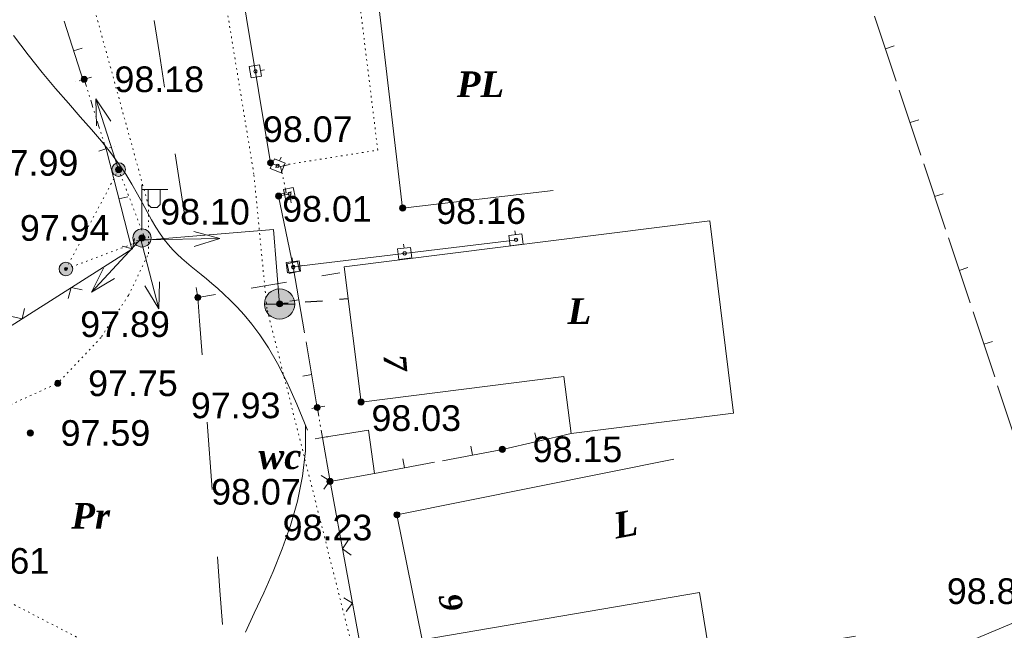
# Model space of a CAD drawing. Header units: millimetres. Extents: x 9396 to 25236, y 15106 to 31102.
# Tile 65 of 256: x 10563 to 10628, y 16327 to 16368. Entities that reach past the tile are written whole.
import ezdxf
from ezdxf.enums import TextEntityAlignment as Align

# ---------------------------------------------------------------- set-up
doc = ezdxf.new("R2010")
doc.units = ezdxf.units.MM
for name, pattern in [('DIVIDE', [1.25, 0.5, -0.25, 0, -0.25, 0, -0.25]), ('DOT', [0.25, 0, -0.25]), ('HIDDEN', [0.375, 0.25, -0.125])]:
    doc.linetypes.add(name, pattern=pattern)
for name, color, linetype, lineweight, true_color in [('1001010', 7, 'Continuous', 9, 0x000000), ('10010110', 7, 'Continuous', 20, 0xa25100), ('1060000', 7, 'Continuous', 9, 0x000000), ('1070000', 7, 'DOT', 9, 0x000000), ('2030003', 7, 'Continuous', 9, 0x000000), ('2030012', 7, 'Continuous', 9, 0x000000), ('21100200', 7, 'HIDDEN', 0, 0x800080), ('3000105', 7, 'DIVIDE', 9, 0x000000), ('3000113', 7, 'Continuous', 9, 0x000000), ('3000130', 7, 'Continuous', 9, 0x000000), ('3000220', 7, 'Continuous', 9, 0x000000), ('3000260', 7, 'Continuous', 9, 0x000000), ('5010210', 7, 'Continuous', 20, 0x008000), ('5010320', 7, 'Continuous', 20, 0x800000), ('5010420', 7, 'Continuous', 9, 0x000000), ('6011210', 1, 'Continuous', 9, 0xff0000)]:
    doc.layers.add(name, color=color, linetype=linetype, lineweight=lineweight, true_color=true_color)
doc.styles.add('10', font='timesbi.ttf', dxfattribs={"height": 0.001481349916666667})
doc.styles.add('2', font='timesbi.ttf', dxfattribs={"height": 0.001692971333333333})
doc.styles.add('9', font='timesbi.ttf', dxfattribs={"height": 0.001692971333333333})
doc.styles.add('F2', font='arial.ttf', dxfattribs={"height": 0.001692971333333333})

# ---------------------------------------------------------------- blocks, each defined once
blk = doc.blocks.new('SYMBOL21100200')
at = {"true_color": 0x800080}
h = blk.add_hatch(color=216, dxfattribs=at)
edge = h.paths.add_edge_path()
edge.add_arc((0, 0), 0.1, 0, 360)
at = {"color": 216, "linetype": 'Continuous', "lineweight": 0, "true_color": 0x800080}
blk.add_circle((0, 0), 0.1, dxfattribs=at)
blk = doc.blocks.new('SYMBOL5010420')
at = {"true_color": 0xffffff}
h = blk.add_hatch(color=7, dxfattribs=at)
edge = h.paths.add_edge_path()
edge.add_arc((0, 0), 0.5, 0, 360)
at = {"color": 18, "linetype": 'Continuous', "lineweight": 9, "true_color": 0x000000, "flags": 128}
blk.add_lwpolyline([(-0.5, 0), (0.5, 0)], dxfattribs=at)
at = {"color": 18, "linetype": 'Continuous', "lineweight": 9, "true_color": 0x000000}
blk.add_circle((0, 0), 0.5, dxfattribs=at)
blk = doc.blocks.new('SYMBOL2030012')
at = {"true_color": 0xffffff}
h = blk.add_hatch(color=7, dxfattribs=at)
edge = h.paths.add_edge_path()
edge.add_arc((0, 0), 0.225, 0, 360)
at = {"true_color": 0x000000}
h = blk.add_hatch(color=18, dxfattribs=at)
edge = h.paths.add_edge_path()
edge.add_arc((0, 0), 0.05, 0, 360)
at = {"color": 18, "linetype": 'Continuous', "lineweight": 0, "true_color": 0x000000}
for radius in [0.225, 0.05]:
    blk.add_circle((0, 0), radius, dxfattribs=at)
blk = doc.blocks.new('SYMBOL2030003')
at = {"true_color": 0xffffff}
h = blk.add_hatch(color=7, dxfattribs=at)
edge = h.paths.add_edge_path()
edge.add_arc((0, 0), 0.3, 0, 360)
at = {"true_color": 0x000000}
h = blk.add_hatch(color=18, dxfattribs=at)
edge = h.paths.add_edge_path()
edge.add_arc((0, 0), 0.1, 0, 360)
at = {"color": 18, "linetype": 'Continuous', "lineweight": 0, "true_color": 0x000000, "flags": 128}
for points in [[(0, 0.3), (0, 1.75)], [(0, 1.6), (0.85, 1.6)], [(0.2, 1.6), (0.2, 1.1), (0.3, 1), (0.5, 1), (0.6, 1.1), (0.6, 1.6)]]:
    blk.add_lwpolyline(points, dxfattribs=at)
at = {"color": 18, "linetype": 'Continuous', "lineweight": 0, "true_color": 0x000000}
for radius in [0.3, 0.1]:
    blk.add_circle((0, 0), radius, dxfattribs=at)

msp = doc.modelspace()

# ---------------------------------------------------------------- linework, layer by layer
at = {"layer": '1001010', "color": 253}
for p, q in [((10584.78872698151, 16351.36111991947), (10608.94139498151, 16354.39623991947)), ((10610.49782898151, 16341.70639991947), (10608.94139498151, 16354.39623991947)), ((10584.78872698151, 16351.36111991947), (10585.91340498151, 16342.43785991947)), ((10583.86569098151, 16337.18865991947), (10583.36923698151, 16340.08913991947)), ((10588.26908698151, 16334.99071991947), (10606.56282698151, 16338.65953991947))]:
    msp.add_line(p, q, dxfattribs=at)
for points in [[(10602.06829138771, 16370.62272662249, 0), (10587.03798898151, 16368.97745991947, 0), (10588.65797098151, 16355.23745991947, 0), (10598.58918698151, 16356.40837991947, 0)], [(10585.91340498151, 16342.43785991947, 0), (10599.30743098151, 16344.12605991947, 0), (10599.78261098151, 16340.35589991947, 0), (10610.49782898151, 16341.70639991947, 0)], [(10583.36923698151, 16340.08913991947, 0), (10586.41248098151, 16340.58061991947, 0), (10586.79336098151, 16337.72405991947, 0), (10583.86569098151, 16337.18865991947, 0)], [(10588.26908698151, 16334.99071991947, 0), (10589.94514298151, 16326.74179991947, 0), (10608.24136698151, 16329.87509991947, 0), (10608.96871898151, 16325.39895991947, 0), (10618.55518898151, 16326.99185991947, 0)]]:
    msp.add_polyline3d(points, dxfattribs=at)
at = {"layer": '10010110'}
for points in [[(10582.37611517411, 16340.58643433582, 0), (10581.68008881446, 16342.30529097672, 0), (10581.01979290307, 16343.76407527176, 0), (10580.39384803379, 16344.9921169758, 0), (10579.80087480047, 16346.01874584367, 0), (10579.23949379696, 16346.87329163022, 0), (10578.70832561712, 16347.58508409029, 0), (10578.20599085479, 16348.18345297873, 0), (10577.73111010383, 16348.69772805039, 0), (10577.28219740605, 16349.15347896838, 0), (10576.85734059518, 16349.56123502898, 0), (10576.45452095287, 16349.92776543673, 0), (10576.07171976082, 16350.25983939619, 0), (10575.7069183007, 16350.5642261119, 0), (10575.3580978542, 16350.84769478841, 0), (10575.02323970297, 16351.11701463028, 0), (10574.70032512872, 16351.37895484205, 0), (10574.38746509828, 16351.64020305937, 0), (10574.08328931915, 16351.90712064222, 0), (10573.786557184, 16352.18598738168, 0), (10573.49602808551, 16352.48308306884, 0), (10573.21046141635, 16352.80468749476, 0), (10572.92861656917, 16353.15708045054, 0), (10572.64925293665, 16353.54654172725, 0), (10572.37112991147, 16353.97935111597, 0), (10572.09171447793, 16354.46012142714, 0), (10571.80330398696, 16354.98679754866, 0), (10571.49690338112, 16355.55565738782, 0), (10571.16351760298, 16356.16297885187, 0), (10570.7941515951, 16356.80503984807, 0), (10570.37981030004, 16357.47811828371, 0), (10569.91149866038, 16358.17849206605, 0), (10569.38022161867, 16358.90243910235, 0), (10568.77930392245, 16359.64922073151, 0), (10568.11134953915, 16360.43003201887, 0), (10567.38128224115, 16361.25905146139, 0), (10566.59402580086, 16362.15045755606, 0), (10565.75450399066, 16363.11842879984, 0), (10564.86764058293, 16364.17714368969, 0), (10563.93835935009, 16365.34078072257, 0), (10562.97158406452, 16366.62351839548, 0)], [(10582.24931510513, 16340.91635517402, 0), (10582.24013408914, 16339.21361366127, 0), (10582.05111968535, 16337.53707967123, 0), (10581.71313428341, 16335.89520928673, 0), (10581.257040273, 16334.29645859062, 0), (10580.71370004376, 16332.74928366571, 0), (10580.11397598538, 16331.26214059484, 0), (10579.48873048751, 16329.84348546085, 0), (10578.86882593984, 16328.50177434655, 0), (10578.28051407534, 16327.24304841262, 0)]]:
    msp.add_polyline3d(points, dxfattribs=at)
at = {"layer": '1060000', "color": 253}
msp.add_polyline3d([(10580.53766098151, 16348.90753991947, 0), (10580.14048098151, 16353.81703429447, 4.247950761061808), (10571.08864538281, 16353.08473728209, 0)], dxfattribs=at)
at = {"layer": '1070000', "color": 253}
msp.add_line((10571.68652074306, 16353.13310563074, 0.2805779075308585), (10569.91486098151, 16357.77909991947), dxfattribs=at)
for points in [[(10578.84067498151, 16357.47037991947, 0), (10576.19493698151, 16373.60993991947, 0), (10576.27799098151, 16377.81745991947, 0), (10582.54496298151, 16380.75369991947, 0), (10594.71564298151, 16384.45787991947, 0), (10607.41569098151, 16388.95579991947, 0)], [(10570.55653498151, 16349.47875991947, 0), (10571.89168498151, 16352.22105991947, 0), (10571.89168498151, 16355.36321991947, 0), (10564.55325898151, 16382.07661991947, 0)], [(10580.43797898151, 16358.01745991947, 0), (10587.01710498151, 16359.06313991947, 0), (10585.75955698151, 16369.30337991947, 0)], [(10571.4704906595, 16353.11562871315, 0.1791967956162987), (10566.43320935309, 16351.21788568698, 0), (10569.91486098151, 16357.77909991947, 0)], [(10587.96907498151, 16315.81029991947, 0), (10579.69954098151, 16348.60277991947, 0), (10578.84067498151, 16357.47037991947, 0)], [(10570.55653498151, 16349.47875991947, 0), (10568.74942498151, 16346.69837991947, 0), (10565.90370298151, 16343.68443991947, 0)], [(10524.71601698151, 16313.25593991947, 0), (10534.29328498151, 16328.02281991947, 0), (10535.80684698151, 16329.47153991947, 0), (10541.13330098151, 16333.41497991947, 0), (10543.91791098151, 16334.25685991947, 0), (10548.45102698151, 16335.74629991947, 0), (10565.90370298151, 16343.68443991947, 0)], [(10557.41159698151, 16331.96137991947, 0), (10572.21322498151, 16324.30825991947, 0), (10577.67330898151, 16319.78175991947, 0), (10581.90399898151, 16312.46367991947, 0)]]:
    msp.add_polyline3d(points, dxfattribs=at)
at = {"layer": '3000105', "color": 253}
for p, q in [((10568.11513684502, 16363.88683441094), (10567.0653719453, 16363.5582105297)), ((10567.63797098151, 16363.73745991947), (10569.07797898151, 16359.13745991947)), ((10568.600813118, 16358.988085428), (10569.65057801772, 16359.31670930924)), ((10581.09532996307, 16358.09586639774), (10580.01946620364, 16357.86670014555)), ((10580.60630098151, 16357.99169991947), (10580.98008098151, 16356.23691991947)), ((10580.49105199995, 16356.13275344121), (10581.56691575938, 16356.36191969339)), ((10583.51191850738, 16342.15529595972), (10582.42869675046, 16341.96390467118)), ((10583.36923698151, 16340.08913991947), (10583.01954498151, 16342.06829991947)), ((10582.87686345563, 16340.00214387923), (10583.96008521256, 16340.19353516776))]:
    msp.add_line(p, q, dxfattribs=at)
at = {"layer": '3000113', "color": 253}
msp.add_line((10593.17273298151, 16312.94235991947), (10632.37876223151, 16329.29359679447), dxfattribs=at)
at = {"layer": '3000130', "color": 253}
for p, q in [((10579.53088953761, 16364.35672905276), (10579.28088953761, 16364.31672905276)), ((10580.64088953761, 16358.58672905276), (10580.54088953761, 16358.35672905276)), ((10581.31088953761, 16355.58672905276), (10581.26088953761, 16355.83672905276)), ((10596.07088953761, 16353.73672905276), (10596.10088953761, 16353.48672905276)), ((10581.43797298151, 16351.35745991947), (10596.24823828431, 16353.15314111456)), ((10588.72088953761, 16352.84672905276), (10588.75088953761, 16352.59672905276)), ((10581.36088953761, 16351.95672905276), (10581.39088953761, 16351.70672905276)), ((10582.03088953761, 16351.44672905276), (10581.79088953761, 16351.38672905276)), ((10583.36923698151, 16340.08913991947), (10583.36923698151, 16340.08913991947))]:
    msp.add_line(p, q, dxfattribs=at)
for points in [[(10576.77473054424, 16377.34383395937, 0), (10579.93766098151, 16358.22397991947, 0), (10580.43797898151, 16358.01745991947, 0)], [(10581.18953198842, 16356.17697772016, 0), (10580.46922098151, 16356.02723991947, 0), (10581.43797298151, 16351.35745991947, 0)]]:
    msp.add_polyline3d(points, dxfattribs=at)
for points in [[(10578.53088953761, 16364.58672905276, 0), (10578.66088953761, 16363.82672905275, 0), (10579.35088953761, 16363.93672905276, 0), (10579.22088953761, 16364.69672905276, 0), (10578.53088953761, 16364.58672905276, 0)], [(10578.94088953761, 16364.15672905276, 0), (10578.99088953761, 16364.16672905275, 0), (10579.03088953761, 16364.20672905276, 0), (10579.04088953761, 16364.25672905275, 0), (10579.03088953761, 16364.31672905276, 0), (10578.99088953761, 16364.35672905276, 0), (10578.94088953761, 16364.36672905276, 0), (10578.89088953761, 16364.35672905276, 0), (10578.85088953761, 16364.31672905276, 0), (10578.83088953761, 16364.25672905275, 0), (10578.85088953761, 16364.20672905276, 0), (10578.89088953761, 16364.16672905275, 0), (10578.94088953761, 16364.15672905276, 0)], [(10579.92088953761, 16357.85672905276, 0), (10580.63088953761, 16357.55672905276, 0), (10580.90088953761, 16358.20672905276, 0), (10580.19088953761, 16358.49672905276, 0), (10579.92088953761, 16357.85672905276, 0)], [(10580.41088953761, 16357.92672905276, 0), (10580.46088953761, 16357.93672905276, 0), (10580.50088953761, 16357.97672905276, 0), (10580.51088953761, 16358.02672905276, 0), (10580.50088953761, 16358.07672905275, 0), (10580.46088953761, 16358.11672905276, 0), (10580.41088953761, 16358.13672905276, 0), (10580.36088953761, 16358.11672905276, 0), (10580.32088953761, 16358.07672905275, 0), (10580.30088953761, 16358.02672905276, 0), (10580.32088953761, 16357.97672905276, 0), (10580.36088953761, 16357.93672905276, 0), (10580.41088953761, 16357.92672905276, 0)], [(10581.44088953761, 16356.58672905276, 0), (10580.80088953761, 16356.45672905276, 0), (10580.94088953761, 16355.76672905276, 0), (10581.58088953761, 16355.89672905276, 0), (10581.44088953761, 16356.58672905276, 0)], [(10581.19088953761, 16356.07672905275, 0), (10581.24088953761, 16356.09672905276, 0), (10581.27088953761, 16356.12672905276, 0), (10581.29088953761, 16356.17672905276, 0), (10581.27088953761, 16356.22672905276, 0), (10581.24088953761, 16356.25672905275, 0), (10581.19088953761, 16356.27672905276, 0), (10581.14088953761, 16356.25672905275, 0), (10581.11088953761, 16356.22672905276, 0), (10581.09088953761, 16356.17672905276, 0), (10581.11088953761, 16356.12672905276, 0), (10581.14088953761, 16356.09672905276, 0), (10581.19088953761, 16356.07672905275, 0)], [(10595.75088953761, 16352.73672905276, 0), (10596.61088953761, 16352.84672905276, 0), (10596.53088953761, 16353.53672905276, 0), (10595.67088953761, 16353.43672905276, 0), (10595.75088953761, 16352.73672905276, 0)], [(10596.14088953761, 16353.02672905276, 0), (10596.20088953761, 16353.04672905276, 0), (10596.24088953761, 16353.08672905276, 0), (10596.25088953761, 16353.13672905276, 0), (10596.24088953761, 16353.19672905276, 0), (10596.20088953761, 16353.23672905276, 0), (10596.14088953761, 16353.25672905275, 0), (10596.08088953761, 16353.23672905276, 0), (10596.04088953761, 16353.19672905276, 0), (10596.03088953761, 16353.13672905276, 0), (10596.04088953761, 16353.08672905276, 0), (10596.08088953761, 16353.04672905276, 0), (10596.14088953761, 16353.02672905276, 0)], [(10588.40088953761, 16351.84672905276, 0), (10589.26088953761, 16351.95672905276, 0), (10589.18088953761, 16352.64672905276, 0), (10588.32088953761, 16352.54672905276, 0), (10588.40088953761, 16351.84672905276, 0)], [(10588.79088953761, 16352.13672905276, 0), (10588.84088953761, 16352.14672905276, 0), (10588.89088953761, 16352.19672905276, 0), (10588.90088953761, 16352.24672905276, 0), (10588.89088953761, 16352.30672905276, 0), (10588.84088953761, 16352.34672905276, 0), (10588.79088953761, 16352.35672905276, 0), (10588.73088953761, 16352.34672905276, 0), (10588.69088953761, 16352.30672905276, 0), (10588.68088953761, 16352.24672905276, 0), (10588.69088953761, 16352.19672905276, 0), (10588.73088953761, 16352.14672905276, 0), (10588.79088953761, 16352.13672905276, 0)], [(10581.05088953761, 16350.95672905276, 0), (10581.91088953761, 16351.06672905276, 0), (10581.82088953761, 16351.75672905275, 0), (10580.97088953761, 16351.65672905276, 0), (10581.05088953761, 16350.95672905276, 0)], [(10581.04088953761, 16351.56672905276, 0), (10581.17088953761, 16350.92672905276, 0), (10581.85088953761, 16351.07672905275, 0), (10581.72088953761, 16351.70672905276, 0), (10581.04088953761, 16351.56672905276, 0)], [(10581.44088953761, 16351.24672905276, 0), (10581.49088953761, 16351.25672905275, 0), (10581.53088953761, 16351.29672905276, 0), (10581.55088953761, 16351.35672905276, 0), (10581.53088953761, 16351.41672905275, 0), (10581.49088953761, 16351.45672905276, 0), (10581.44088953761, 16351.46672905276, 0), (10581.38088953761, 16351.45672905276, 0), (10581.34088953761, 16351.41672905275, 0), (10581.32088953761, 16351.35672905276, 0), (10581.34088953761, 16351.29672905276, 0), (10581.38088953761, 16351.25672905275, 0), (10581.44088953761, 16351.24672905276, 0)], [(10581.44088953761, 16351.22672905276, 0), (10581.49088953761, 16351.23672905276, 0), (10581.53088953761, 16351.26672905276, 0), (10581.54088953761, 16351.31672905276, 0), (10581.53088953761, 16351.36672905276, 0), (10581.49088953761, 16351.40672905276, 0), (10581.44088953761, 16351.41672905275, 0), (10581.40088953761, 16351.40672905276, 0), (10581.36088953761, 16351.36672905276, 0), (10581.35088953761, 16351.31672905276, 0), (10581.36088953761, 16351.26672905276, 0), (10581.40088953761, 16351.23672905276, 0), (10581.44088953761, 16351.22672905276, 0)]]:
    msp.add_polyline3d(points, close=True, dxfattribs=at)
at = {"layer": '3000220', "color": 253}
for p, q in [((10566.31088953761, 16367.57672905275), (10567.58088953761, 16363.65672905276)), ((10619.81088953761, 16367.90672905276), (10621.24088953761, 16363.60672905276)), ((10566.94088953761, 16365.61672905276), (10567.51088953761, 16365.79672905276)), ((10620.52088953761, 16365.75672905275), (10621.09088953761, 16365.94672905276)), ((10621.43088953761, 16363.02672905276), (10622.86088953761, 16358.73672905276)), ((10622.15088953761, 16360.87672905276), (10622.72088953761, 16361.06672905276)), ((10569.08088953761, 16359.13672905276), (10570.78088953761, 16352.52672905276)), ((10623.06088953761, 16358.14672905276), (10624.49088953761, 16353.85672905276)), ((10569.93088953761, 16355.83672905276), (10570.51088953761, 16355.98672905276)), ((10623.77088953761, 16355.99672905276), (10624.34088953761, 16356.18672905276)), ((10624.68088953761, 16353.26672905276), (10626.11088953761, 16348.97672905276)), ((10582.18088953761, 16347.00672905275), (10581.44088953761, 16351.35672905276)), ((10625.40088953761, 16351.12672905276), (10625.97088953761, 16351.31672905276)), ((10581.81088953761, 16349.18672905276), (10581.22088953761, 16349.08672905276)), ((10626.31088953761, 16348.38672905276), (10627.74088953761, 16344.09672905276)), ((10583.02088953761, 16342.06672905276), (10582.28088953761, 16346.41672905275)), ((10627.02088953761, 16346.24672905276), (10627.59088953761, 16346.43672905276)), ((10582.65088953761, 16344.24672905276), (10582.06088953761, 16344.13672905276)), ((10627.93088953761, 16343.51672905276), (10629.36088953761, 16339.21672905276)), ((10595.25088953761, 16339.30672905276), (10599.78088953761, 16340.35672905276)), ((10597.51088953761, 16339.83672905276), (10597.38088953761, 16340.41672905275)), ((10591.29088953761, 16338.56672905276), (10595.25088953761, 16339.30672905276)), ((10593.27088953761, 16338.93672905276), (10593.16088953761, 16339.52672905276)), ((10586.79088953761, 16337.72672905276), (10590.75088953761, 16338.46672905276)), ((10588.77088953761, 16338.09672905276), (10588.66088953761, 16338.68672905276))]:
    msp.add_line(p, q, dxfattribs=at)
at = {"layer": '3000260', "color": 253}
msp.add_line((10586.17374098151, 16324.67269991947), (10583.86569098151, 16337.18865991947), dxfattribs=at)
for points in [[(10570.14088953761, 16352.71672905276, 0), (10570.83088953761, 16352.55672905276, 0), (10570.96088953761, 16353.23672905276, 0)], [(10536.60510098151, 16334.61563991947, 0), (10547.26208527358, 16336.58251651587, 0), (10562.16572098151, 16347.04223991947, 0), (10570.77880098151, 16352.52611991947, 0)], [(10566.59088953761, 16349.26672905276, 0), (10566.78088953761, 16349.98672905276, 0), (10567.50088953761, 16349.84672905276, 0)], [(10562.87088953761, 16348.07672905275, 0), (10563.55088953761, 16347.92672905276, 0), (10563.69088953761, 16348.60672905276, 0)], [(10583.45088953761, 16336.68672905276, 0), (10583.85088953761, 16337.24672905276, 0), (10583.28088953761, 16337.59672905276, 0)], [(10585.27088953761, 16332.32672905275, 0), (10584.68088953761, 16332.75672905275, 0), (10585.08088953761, 16333.33672905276, 0)], [(10584.94088953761, 16328.61672905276, 0), (10585.34088953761, 16329.17672905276, 0), (10584.77088953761, 16329.52672905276, 0)]]:
    msp.add_polyline3d(points, dxfattribs=at)
at = {"layer": '5010210'}
for p, q in [((10572.60088953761, 16365.41672905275), (10572.25088953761, 16367.61672905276)), ((10572.94088953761, 16363.21672905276), (10572.60088953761, 16365.41672905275)), ((10573.64088953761, 16358.80672905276), (10574.33088953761, 16354.40672905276)), ((10584.51088953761, 16350.95672905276), (10583.33088953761, 16350.75672905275)), ((10578.65088953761, 16349.94672905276), (10580.99088953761, 16350.34672905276)), ((10576.30088953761, 16349.53672905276), (10575.13088953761, 16349.32672905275)), ((10575.42088953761, 16345.55672905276), (10575.25088953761, 16347.78672905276)), ((10575.75088953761, 16341.10672905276), (10576.09088953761, 16336.66672905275)), ((10576.59088953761, 16329.99672905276), (10576.43088953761, 16332.21672905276)), ((10576.76088953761, 16327.76672905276), (10576.59088953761, 16329.99672905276))]:
    msp.add_line(p, q, dxfattribs=at)
msp.add_polyline3d([(10575.25088953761, 16347.78672905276, 0), (10575.13088953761, 16349.32672905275, 0), (10575.03088953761, 16349.99672905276, 0)], dxfattribs=at)
at = {"layer": '5010320', "lineweight": 30}
for p, q in [((10581.10088953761, 16348.95672905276, 99.28704161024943), (10580.54088953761, 16348.91672905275, 99.28704161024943)), ((10582.23088953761, 16349.04672905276, 99.28704161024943), (10583.36088953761, 16349.12672905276, 99.28704161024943)), ((10585.05088953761, 16349.24672905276, 99.28704161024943), (10584.49088953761, 16349.20672905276, 99.28704161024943))]:
    msp.add_line(p, q, dxfattribs=at)
at = {"layer": '6011210'}
for p, q in [((10569.91486098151, 16357.77909991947), (10568.39790409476, 16362.43837473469)), ((10571.45456098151, 16353.26835991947), (10568.11496053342, 16349.68268441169)), ((10571.33182465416, 16353.3345713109, 4.889790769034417), (10572.56502805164, 16348.59229238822, 4.889790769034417)), ((10571.68652074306, 16353.13310563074, 0.1402889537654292), (10576.58544825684, 16353.23562009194, 0.1402889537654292))]:
    msp.add_line(p, q, dxfattribs=at)
for points in [[(10568.44875905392, 16360.66710011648, 0), (10568.39790409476, 16362.43837473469, 0), (10568.39790409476, 16362.43837473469, 0), (10569.39963146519, 16360.97668315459, 0)], [(10574.87535968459, 16353.69994441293, 0.1402889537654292), (10576.58544825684, 16353.23562009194, 0.1402889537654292), (10576.58544825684, 16353.23562009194, 0.1402889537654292), (10574.8962810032, 16352.70016328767, 0.1402889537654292)], [(10569.63948267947, 16350.58591872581, 0), (10568.11496053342, 16349.68268441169, 0), (10568.11496053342, 16349.68268441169, 0), (10568.90771216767, 16351.26746983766, 0)], [(10572.62108798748, 16350.36340991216, 4.889790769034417), (10572.56502805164, 16348.59229238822, 4.889790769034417), (10572.56502805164, 16348.59229238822, 4.889790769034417), (10571.65327596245, 16350.11173574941, 4.889790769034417)]]:
    msp.add_polyline3d(points, dxfattribs=at)

# ---------------------------------------------------------------- block references
at = {"layer": '2030003', "color": 253, "xscale": 2, "yscale": 2, "zscale": 2}
msp.add_blockref('SYMBOL2030003', (10571.45456098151, 16353.26835991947), dxfattribs=at)
at = {"layer": '2030012', "color": 253, "xscale": 2, "yscale": 2, "zscale": 2}
for p in [(10569.91486098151, 16357.77909991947), (10566.43320935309, 16351.21788568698)]:
    msp.add_blockref('SYMBOL2030012', p, dxfattribs=at)
at = {"layer": '21100200', "xscale": 2, "yscale": 2, "zscale": 2}
for p in [(10567.63798098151, 16363.73745991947, 196.36), (10569.91486098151, 16357.77909991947, 195.97546), (10579.93766098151, 16358.22397991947, 196.14554), (10580.46922098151, 16356.02723991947, 196.02654), (10588.65798098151, 16355.23745991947, 196.32), (10571.45456098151, 16353.26835991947, 195.88716), (10575.13798098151, 16349.33745991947, 195.78), (10580.53798098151, 16348.91745991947, 196.2), (10565.89798098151, 16343.67745991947, 195.5), (10583.01798098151, 16342.07745991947, 195.86), (10585.91798098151, 16342.43745991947, 196.06), (10564.08542098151, 16340.39667991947, 195.18458), (10595.23798098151, 16339.31745991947, 196.3), (10583.85798098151, 16337.19745991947, 196.14), (10588.27798098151, 16334.99745991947, 196.46)]:
    msp.add_blockref('SYMBOL21100200', p, dxfattribs=at)
at = {"layer": '5010420', "color": 253, "xscale": 2, "yscale": 2, "zscale": 2}
msp.add_blockref('SYMBOL5010420', (10580.53766098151, 16348.90753991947), dxfattribs=at)

# ---------------------------------------------------------------- texts
at = {"layer": '1001010', "color": 253, "style": '9'}
for s, p in [('PL', (10592.23314018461, 16363.41009327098)), ('L', (10599.54561698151, 16348.44097991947, 7.28)), ('wc', (10579.13746398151, 16338.85889991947))]:
    msp.add_text(s, height=1.692971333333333, dxfattribs=at).set_placement(p, align=Align.MIDDLE_LEFT)
at = {"layer": '1001010', "color": 1, "true_color": 0xff0000, "style": '10'}
for s, rotation, p in [('7', 275.0000000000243, (10588.12561698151, 16345.58097991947, 136.42)), ('9', 280.0000000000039, (10591.75213798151, 16329.77483991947))]:
    msp.add_text(s, height=1.481349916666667, rotation=rotation, dxfattribs=at).set_placement(p, align=Align.MIDDLE_LEFT)
at = {"layer": '1001010', "color": 253, "style": '9'}
msp.add_text('L', height=1.692971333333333, rotation=10.49999999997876, dxfattribs=at).set_placement((10602.59213798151, 16334.25483991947, 11.3), align=Align.MIDDLE_LEFT)
at = {"layer": '1070000', "color": 253, "style": '2'}
msp.add_text('Pr', height=1.692971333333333, dxfattribs=at).set_placement((10566.78985998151, 16334.93018991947, 133.86), align=Align.MIDDLE_LEFT)
at = {"layer": '21100200', "color": 253, "style": 'F2'}
for s, p in [('98.18', (10569.63798098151, 16363.73745991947, 196.36)), ('98.07', (10579.43766098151, 16360.44397991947, 0.26554)), ('97.99', (10561.33486098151, 16358.21909991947, 1.63546)), ('98.10', (10572.65798098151, 16354.99745991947)), ('98.01', (10580.70922098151, 16355.18723991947, 0.14654)), ('98.16', (10590.87798098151, 16355.03745991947, 51.4)), ('97.94', (10563.39456098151, 16353.92835991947, 0.00716)), ('97.89', (10567.37798098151, 16347.57745991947, 1.22)), ('97.75', (10567.89798098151, 16343.67745991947, 195.5)), ('97.93', (10574.67798098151, 16342.21745991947, 34.44)), ('98.03', (10586.59798098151, 16341.37745991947, 94.96)), ('97.59', (10566.08542098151, 16340.39667991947, 195.18458)), ('98.15', (10597.23798098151, 16339.31745991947, 196.3)), ('98.07', (10576.01798098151, 16336.51745991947)), ('98.23', (10580.73798098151, 16334.15745991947)), ('97.61', (10559.41798098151, 16331.95745991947, 195.22)), ('98.84', (10624.57798098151, 16329.95745991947, 115.3))]:
    msp.add_text(s, height=1.692971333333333, dxfattribs=at).set_placement(p, align=Align.MIDDLE_LEFT)

doc.saveas('drawing.dxf')
